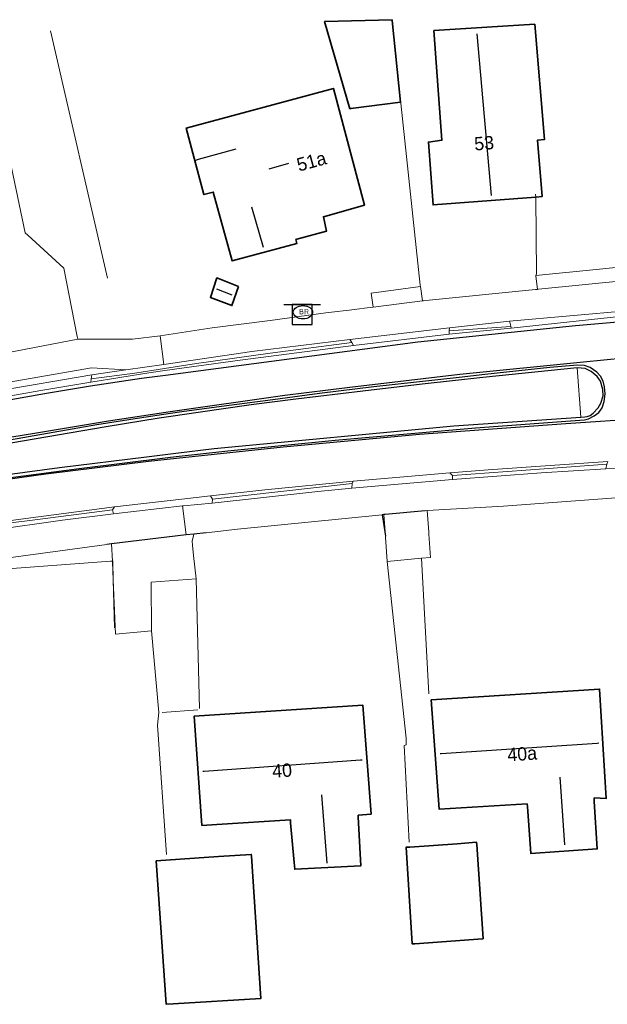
# Model space of a CAD drawing. Header units: metres. Extents: x 169249 to 194689, y 406250 to 412203.
# Tile 229 of 256: x 184294 to 184338, y 409857 to 409931. Entities that reach past the tile are written whole.
import ezdxf
from ezdxf.enums import TextEntityAlignment as Align

# ---------------------------------------------------------------- set-up
doc = ezdxf.new("R2010")
doc.units = ezdxf.units.M
doc.layers.get('0').update_dxf_attribs({"linetype": 'CONTINUOUS'})
for name, color, linetype, lineweight in [('BGT_NLCS_N264$0$B-WE-IE-TERREINAFSCHEIDING_KUNSTMATIG_HEKWERK-G', 252, 'BGT_NLCS_N264$0$IE-TERREINAFSCHEIDING-KUNSTMATIG', 18), ('BGT_NLCS_N264$0$B-WE-IE-TERREINAFSCHEIDING_KUNSTMATIG_SCHUTTING-G', 252, 'BGT_NLCS_N264$0$IE-TERREINAFSCHEIDING-KUNSTMATIG-DICHT', 18), ('BGT_NLCS_N264$0$B-WE-OG-TOPOGRAFIE_BEBOUWING-G', 252, 'CONTINUOUS', 35), ('BGT_NLCS_N264$0$B-WE-OG-TOPOGRAFIE_TERREIN_ONBEGROEID-GV', 252, 'CONTINUOUS', 18), ('BGT_NLCS_N264$0$B-WE-OG-TOPOGRAFIE_WEG_BERM-GV', 252, 'CONTINUOUS', 18), ('BGT_NLCS_N264$0$B-WE-OG-TOPOGRAFIE_WEG_RIJWEG-GV', 252, 'CONTINUOUS', 18), ('BGT_NLCS_N264$0$B-WE-OG-TOPOGRAFIE_WEG_RIJWIELPAD-GV', 252, 'CONTINUOUS', 18), ('BGT_NLCS_N264$0$B-WE-OG-TOPOGRAFIE_WEG_VERHARD-G', 252, 'CONTINUOUS', 18), ('BGT_NLCS_N264$0$B-WE-OG-TOPOGRAFIE_WEG_VOETPAD-GV', 252, 'CONTINUOUS', 18), ('BGT_NLCS_N264$0$B-WE-VW-VERKEERSTEKEN_BORD-S', 252, 'CONTINUOUS', 25), ('X-XX-AL-REFERENTIE-G', 7, 'CONTINUOUS', 18)]:
    doc.layers.add(name, color=color, linetype=linetype, lineweight=lineweight)
for name, color, linetype in [('BGT_NLCS_N264$0$B-WE-KG-KADASTRAAL_NOK-G', 252, 'CONTINUOUS'), ('BGT_NLCS_N264$0$B-WE-KL-WATER_BRANDLEIDING_PUT-S', 252, 'CONTINUOUS'), ('BGT_NLCS_N264$0$B-WE-OG-TOPOGRAFIE_WEG_INRIT-GV', 252, 'CONTINUOUS'), ('BGT_NLCS_N264$0$B-WE-OG-TOPOGRAFIE_WEG_VERKEERSEILAND-GV', 252, 'CONTINUOUS'), ('BGT_NLCS_N264$0$B-WE-VW-MARKERING-G', 252, 'CONTINUOUS'), ('BGT_NLCS_N264$0$Label_Nummeraanduidingreeks', 252, 'CONTINUOUS')]:
    doc.layers.add(name, color=color, linetype=linetype)
doc.styles.add('BGT_NLCS_N264$0$NLCS-ISO', font='NLCS-ISO.ttf')
doc.styles.add('BGT_NLCS_N264$0$STANDARD', font='txt')
doc.linetypes.add('BGT_NLCS_N264$0$IE-TERREINAFSCHEIDING-KUNSTMATIG', pattern='A,4,[82,NLCS.SHX,S=0.75,R=90,X=0,Y=0],4,-2', length=10)
doc.linetypes.add('BGT_NLCS_N264$0$IE-TERREINAFSCHEIDING-KUNSTMATIG-DICHT', pattern='A,8,-1,[82,NLCS.SHX,S=0.75,R=90,X=0,Y=0],-1', length=10)

# ---------------------------------------------------------------- blocks, each defined once
blk = doc.blocks.new('BGT_NLCS_N264$0$SVW-VERKEERSTEKEN_BORD_ANWB-SO')
blk.add_line((-1.375, 0), (1.375, 0))
at = {"flags": 128}
blk.add_lwpolyline([(-0.75, 0), (-0.75, -1.5), (0.75, -1.5), (0.75, 0)], close=True, dxfattribs=at)
blk = doc.blocks.new('BGT_NLCS_N264$0$SIE-WEG_STRAATPOT_BRANDKRAAN-SO')
blk.add_ellipse((0, 0), major_axis=(-0.729, 0), ratio=0.685994)
at = {"style": 'BGT_NLCS_N264$0$NLCS-ISO'}
blk.add_text('BR', height=0.4, dxfattribs=at).set_placement((-0.298, -0.153))
blk = doc.blocks.new('BGT_NLCS_N264')
at = {"layer": 'BGT_NLCS_N264$0$B-WE-IE-TERREINAFSCHEIDING_KUNSTMATIG_HEKWERK-G'}
blk.add_line((184301.331, 409885.43, 11.471), (184301.241, 409889.03, 11.467), dxfattribs=at)
for points in [[(184301.179, 409890.444, 11.465), (184301.037, 409890.434, 11.465), (184291.941, 409889.766, 11.472)], [(184301.241, 409889.03, 11.467), (184301.207, 409890.374, 11.465), (184301.205, 409890.446, 11.465), (184301.179, 409890.444, 11.465)]]:
    blk.add_polyline3d(points, dxfattribs=at)
at = {"layer": 'BGT_NLCS_N264$0$B-WE-IE-TERREINAFSCHEIDING_KUNSTMATIG_SCHUTTING-G'}
blk.add_line((184296.521, 409930.342, 11.513), (184300.801, 409911.727, 11.429), dxfattribs=at)
at = {"layer": 'BGT_NLCS_N264$0$B-WE-KG-KADASTRAAL_NOK-G'}
for p, q in [((184329.684, 409917.955, 16.478), (184328.611, 409930.107, 16.523)), ((184312.983, 409919.962, 20.06), (184314.462, 409920.372, 20.06)), ((184311.649, 409917.085, 18.083), (184312.516, 409914.057, 18.092)), ((184310.2, 409910.435, 13.475), (184309.045, 409910.894, 13.475)), ((184334.822, 409874.181, 16.07), (184335.169, 409869.086, 16.064)), ((184317.343, 409867.705, 16.046), (184316.935, 409872.853, 16.034))]:
    blk.add_line(p, q, dxfattribs=at)
for points in [[(184307.458, 409920.615, 17.99), (184307.656, 409920.669, 17.99), (184310.486, 409921.447, 17.993)], [(184337.751, 409876.729, 17.291), (184337.63, 409876.721, 17.29), (184325.905, 409875.94, 17.201), (184325.84, 409875.936, 17.201)], [(184307.986, 409874.637, 17.351), (184308.095, 409874.645, 17.351), (184319.838, 409875.475, 17.387), (184319.956, 409875.483, 17.387)]]:
    blk.add_polyline3d(points, dxfattribs=at)
at = {"layer": 'BGT_NLCS_N264$0$B-WE-OG-TOPOGRAFIE_BEBOUWING-G'}
for points in [[(184322.228, 409931.172, 14.108), (184322.233, 409931.121, 14.108), (184322.845, 409924.964, 14.112), (184319.101, 409924.481, 14.09), (184319.026, 409924.471, 14.09), (184317.137, 409931.027, 14.078), (184322.228, 409931.172, 14.108)], [(184333.014, 409917.829, 14.557), (184325.296, 409917.239, 14.354), (184324.951, 409921.965, 14.348), (184325.963, 409922.099, 14.888), (184325.344, 409930.354, 14.885)], [(184325.344, 409930.354, 14.885), (184332.949, 409930.83, 14.279), (184333.682, 409922.163, 14.339), (184333.152, 409922.114, 14.558), (184333.496, 409917.866, 14.57), (184333.014, 409917.829, 14.557)], [(184310.463, 409913.111, 15.652), (184310.178, 409913.035, 15.653), (184308.764, 409918.2, 15.662), (184308.07, 409918.009, 15.665), (184306.73, 409923.012, 15.71), (184317.809, 409926.007, 15.695), (184320.141, 409917.213, 15.668), (184317.055, 409916.348, 15.629), (184317.277, 409915.251, 14.66), (184315.055, 409914.65, 14.657), (184314.989, 409914.626, 15.641), (184315.057, 409914.345, 15.632), (184310.463, 409913.111, 15.652)], [(184310.675, 409911.095, 12.743), (184310.167, 409909.658, 12.674), (184308.558, 409910.278, 12.683), (184309.039, 409911.747, 12.728), (184310.675, 409911.095, 12.743)], [(184325.166, 409879.996, 14.786), (184337.825, 409880.815, 14.798), (184338.323, 409872.588, 14.72), (184337.414, 409872.617, 14.438), (184337.404, 409872.354, 14.477), (184337.645, 409868.781, 14.459), (184332.641, 409868.443, 14.423), (184332.404, 409871.983, 14.42), (184332.366, 409872.175, 14.771), (184325.753, 409871.779, 14.768), (184325.166, 409879.996, 14.786)], [(184309.036, 409870.624, 14.765), (184307.914, 409870.551, 14.759), (184307.342, 409878.772, 14.771), (184320.018, 409879.598, 14.798), (184320.633, 409871.409, 14.789), (184319.665, 409871.319, 14.702), (184319.664, 409871.196, 14.42), (184319.864, 409867.505, 14.447), (184314.896, 409867.249, 14.429), (184314.848, 409867.77, 14.429), (184314.572, 409870.75, 14.429), (184314.568, 409870.984, 14.795), (184309.036, 409870.624, 14.765)], [(184328.567, 409869.253, 14.292), (184328.576, 409869.122, 14.292), (184329.055, 409862.021, 14.28), (184329.002, 409862.017, 14.28), (184323.924, 409861.655, 14.254), (184323.731, 409861.641, 14.253), (184323.265, 409868.904, 14.265), (184323.555, 409868.925, 14.266), (184327.107, 409869.179, 14.285), (184328.565, 409869.283, 14.292), (184328.567, 409869.253, 14.292)], [(184309.158, 409868.203, 14.606), (184311.624, 409868.37, 14.609), (184311.633, 409868.238, 14.609), (184312.347, 409857.536, 14.627), (184305.763, 409857.126, 14.61), (184305.234, 409857.093, 14.609), (184304.484, 409867.886, 14.6), (184309.158, 409868.203, 14.606)]]:
    blk.add_polyline3d(points, dxfattribs=at)
at = {"layer": 'BGT_NLCS_N264$0$B-WE-OG-TOPOGRAFIE_TERREIN_ONBEGROEID-GV'}
blk.add_line((184291.934, 409905.867, 11.369), (184298.582, 409907.135, 11.356), dxfattribs=at)
at = {"layer": 'BGT_NLCS_N264$0$B-WE-OG-TOPOGRAFIE_WEG_BERM-GV'}
blk.add_line((184336.406, 409901.277, 11.552), (184336.143, 409904.978, 11.477), dxfattribs=at)
at = {"layer": 'BGT_NLCS_N264$0$B-WE-OG-TOPOGRAFIE_WEG_INRIT-GV'}
for p, q in [((184321.473, 409893.922, 11.573), (184321.709, 409892.321, 0.604)), ((184307.295, 409892.471, 11.555), (184306.726, 409892.403, 11.555)), ((184308.236, 409892.574, 11.554), (184307.295, 409892.471, 11.555)), ((184301.123, 409891.733, 11.555), (184300.772, 409891.685, 11.555)), ((184306.726, 409892.403, 11.555), (184301.123, 409891.733, 11.555))]:
    blk.add_line(p, q, dxfattribs=at)
for points in [[(184321.592, 409893.934, 11.573), (184321.484, 409893.923, 11.573), (184321.473, 409893.922, 11.573)], [(184324.715, 409894.22, 11.584), (184321.691, 409893.944, 11.573), (184321.592, 409893.934, 11.573)]]:
    blk.add_polyline3d(points, dxfattribs=at)
at = {"layer": 'BGT_NLCS_N264$0$B-WE-OG-TOPOGRAFIE_WEG_RIJWEG-GV'}
blk.add_polyline3d([(184299.563, 409903.911, 11.288), (184295.796, 409903.285, 11.321), (184292.244, 409902.647, 11.33)], dxfattribs=at)
at = {"layer": 'BGT_NLCS_N264$0$B-WE-OG-TOPOGRAFIE_WEG_RIJWIELPAD-GV'}
for p, q in [((184331.146, 409908.096, 11.273), (184326.514, 409907.773, 11.348)), ((184331.054, 409908.48, 11.33), (184326.525, 409907.985, 11.354)), ((184331.166, 409907.953, 11.213), (184331.146, 409908.096, 11.273)), ((184305.059, 409905.241, 11.379), (184304.775, 409907.377, 11.392)), ((184326.525, 409907.985, 11.354), (184319.028, 409907.111, 11.357)), ((184319.324, 409906.671, 11.261), (184326.51, 409907.511, 11.126)), ((184326.51, 409907.511, 11.126), (184326.514, 409907.773, 11.348)), ((184326.514, 409907.773, 11.348), (184326.525, 409907.985, 11.354)), ((184319.176, 409906.891, 11.309), (184319.028, 409907.111, 11.357)), ((184319.324, 409906.671, 11.261), (184319.176, 409906.891, 11.309)), ((184305.059, 409905.241, 11.379), (184302.187, 409904.82, 11.367)), ((184299.646, 409904.447, 11.357), (184299.592, 409904.157, 11.36)), ((184302.187, 409904.82, 11.367), (184299.646, 409904.447, 11.357)), ((184299.592, 409904.157, 11.36), (184299.563, 409903.911, 11.288)), ((184338.295, 409897.388, 11.531), (184345.739, 409897.816, 11.54)), ((184338.295, 409897.388, 11.531), (184338.358, 409897.728, 11.537)), ((184338.358, 409897.728, 11.537), (184338.443, 409897.932, 11.462)), ((184326.754, 409896.876, 11.531), (184326.566, 409897.082, 11.528)), ((184308.708, 409895.105, 11.546), (184319.206, 409896.277, 11.522)), ((184319.193, 409895.922, 11.492), (184326.759, 409896.581, 11.531)), ((184319.193, 409895.922, 11.492), (184319.206, 409896.277, 11.522)), ((184319.206, 409896.277, 11.522), (184319.297, 409896.449, 11.459)), ((184326.759, 409896.581, 11.531), (184326.754, 409896.876, 11.531)), ((184308.561, 409895.346, 11.453), (184308.708, 409895.105, 11.546)), ((184308.708, 409895.105, 11.546), (184308.69, 409894.787, 11.525)), ((184301.196, 409894.289, 11.519), (184301.332, 409894.522, 11.438)), ((184301.264, 409894.007, 11.528), (184301.196, 409894.289, 11.519)), ((184301.264, 409894.007, 11.528), (184306.464, 409894.597, 11.531)), ((184306.726, 409892.403, 11.555), (184306.464, 409894.597, 11.531)), ((184292.813, 409890.6, 11.545), (184300.772, 409891.685, 11.555))]:
    blk.add_line(p, q, dxfattribs=at)
for points in [[(184344.047, 409909.692, 11.3), (184340.119, 409909.303, 11.315), (184331.054, 409908.48, 11.33)], [(184331.166, 409907.953, 11.213), (184342.105, 409909.139, 11.24), (184343.972, 409909.295, 11.243)], [(184331.146, 409908.096, 11.273), (184331.125, 409908.24, 11.333), (184331.054, 409908.48, 11.33)], [(184326.51, 409907.511, 11.126), (184327.263, 409907.599, 11.228), (184331.166, 409907.953, 11.213)], [(184299.563, 409903.911, 11.288), (184303.919, 409904.606, 11.264), (184305.121, 409904.773, 11.26), (184310.793, 409905.56, 11.24), (184319.324, 409906.671, 11.261)], [(184319.176, 409906.891, 11.309), (184313.042, 409906.087, 11.366), (184307.5, 409905.3, 11.354), (184305.1, 409904.928, 11.376), (184302.878, 409904.582, 11.396), (184299.592, 409904.157, 11.36)], [(184319.028, 409907.111, 11.357), (184311.657, 409906.208, 11.405), (184305.059, 409905.241, 11.379)], [(184338.443, 409897.932, 11.462), (184334.115, 409897.639, 11.444), (184329.442, 409897.304, 11.519), (184326.566, 409897.082, 11.528)], [(184326.754, 409896.876, 11.531), (184333.644, 409897.39, 11.555), (184338.358, 409897.728, 11.537)], [(184326.566, 409897.082, 11.528), (184322.801, 409896.756, 11.525), (184319.297, 409896.449, 11.459)], [(184326.759, 409896.581, 11.531), (184333.432, 409897.085, 11.534), (184338.295, 409897.388, 11.531)], [(184319.297, 409896.449, 11.459), (184312.645, 409895.802, 11.456), (184308.561, 409895.346, 11.453)], [(184308.69, 409894.787, 11.525), (184316.624, 409895.67, 11.48), (184319.193, 409895.922, 11.492)], [(184308.561, 409895.346, 11.453), (184306.404, 409895.1, 11.449), (184301.332, 409894.522, 11.438)], [(184306.464, 409894.597, 11.531), (184306.541, 409894.606, 11.531), (184308.69, 409894.787, 11.525)], [(184301.332, 409894.522, 11.438), (184294.664, 409893.646, 11.426), (184291.856, 409893.265, 11.408)], [(184292.062, 409893.14, 11.51), (184294.781, 409893.479, 11.54), (184301.196, 409894.289, 11.519)], [(184292.108, 409892.755, 11.522), (184297.435, 409893.523, 11.537), (184301.264, 409894.007, 11.528)], [(184308.236, 409892.574, 11.554), (184310.594, 409892.834, 11.552), (184321.473, 409893.922, 11.573)]]:
    blk.add_polyline3d(points, dxfattribs=at)
at = {"layer": 'BGT_NLCS_N264$0$B-WE-OG-TOPOGRAFIE_WEG_VERHARD-G'}
for p, q in [((184333.014, 409917.829, 11.501), (184333.012, 409918.053, 11.504)), ((184324.347, 409911.092, 11.341), (184324.494, 409910.01, 11.408)), ((184321.709, 409892.321, 11.54), (184321.592, 409893.934, 11.573)), ((184324.862, 409894.233, 11.585), (184324.968, 409892.609, 11.553)), ((184301.123, 409891.733, 11.555), (184301.179, 409890.444, 11.57)), ((184324.422, 409890.656, 11.512), (184321.847, 409890.419, 11.501)), ((184324.973, 409880.464, 11.951), (184324.422, 409890.656, 11.512)), ((184307.723, 409879.359, 12.092), (184307.471, 409889.102, 11.603)), ((184304.913, 409879.04, 11.951), (184307.595, 409879.24, 11.986))]:
    blk.add_line(p, q, dxfattribs=at)
for points in [[(184298.582, 409907.135, 11.356), (184298.543, 409907.332, 11.36), (184297.537, 409912.478, 11.462), (184294.818, 409914.957, 11.487), (184294.616, 409915.141, 11.489), (184292.57, 409924.854, 11.552)], [(184324.347, 409911.092, 11.341), (184324.335, 409911.202, 11.342), (184322.877, 409924.891, 11.473), (184322.868, 409924.976, 11.474)], [(184333.034, 409911.922, 11.322), (184333.077, 409912.045, 11.42), (184333.014, 409917.829, 11.501)], [(184333.034, 409911.922, 11.322), (184337.802, 409912.39, 11.326), (184342.163, 409912.845, 11.301)], [(184333.139, 409910.883, 11.357), (184333.036, 409911.9, 11.323), (184333.034, 409911.922, 11.322)], [(184320.803, 409909.545, 11.395), (184320.634, 409910.601, 11.347), (184324.347, 409911.092, 11.341)], [(184307.471, 409889.102, 11.603), (184307.293, 409890.871, 11.584), (184307.217, 409891.626, 11.576), (184307.185, 409891.942, 11.573), (184307.295, 409892.471, 11.555)], [(184324.968, 409892.609, 11.553), (184324.978, 409892.462, 11.55), (184325.092, 409890.717, 11.515), (184324.422, 409890.656, 11.512)], [(184321.847, 409890.419, 11.501), (184321.715, 409892.232, 11.538), (184321.709, 409892.321, 11.54)], [(184301.179, 409890.444, 11.57), (184301.182, 409890.372, 11.571), (184301.241, 409889.03, 11.586)], [(184321.847, 409890.419, 11.501), (184323.268, 409877.124, 12.08), (184323.266, 409876.612, 12.092), (184323.121, 409876.576, 12.101), (184323.492, 409869.284, 12.104)], [(184301.241, 409889.03, 11.586), (184301.418, 409884.951, 11.633), (184304.132, 409885.196, 11.696)], [(184307.471, 409889.102, 11.603), (184304.096, 409888.862, 11.486), (184304.132, 409885.196, 11.696)], [(184304.132, 409885.196, 11.696), (184304.677, 409879.056, 12.056), (184304.561, 409878.091, 12.08), (184305.247, 409868.365, 12.107)]]:
    blk.add_polyline3d(points, dxfattribs=at)
at = {"layer": 'BGT_NLCS_N264$0$B-WE-OG-TOPOGRAFIE_WEG_VERKEERSEILAND-GV'}
blk.add_line((184336.406, 409901.277, 11.552), (184336.709, 409901.304, 11.555), dxfattribs=at)
for points in [[(184292.557, 409896.61, 11.447), (184298.677, 409897.402, 11.396), (184305.35, 409898.245, 11.387), (184305.978, 409898.312, 11.387), (184309.873, 409898.725, 11.384), (184317.939, 409899.538, 11.372), (184328.476, 409900.471, 11.465), (184335.623, 409900.997, 11.441), (184336.679, 409901.071, 11.429), (184336.976, 409901.131, 11.417), (184337.408, 409901.375, 11.411), (184337.764, 409901.621, 11.402), (184338.015, 409901.964, 11.402), (184338.175, 409902.442, 11.393), (184338.25, 409903.032, 11.384), (184338.199, 409903.556, 11.384), (184338.097, 409903.973, 11.381), (184337.895, 409904.364, 11.381), (184337.603, 409904.658, 11.381), (184337.109, 409905.002, 11.372), (184336.674, 409905.16, 11.369), (184336.154, 409905.171, 11.363), (184334.083, 409904.998, 11.321), (184329.178, 409904.48, 11.369), (184327.259, 409904.253, 11.351), (184320.848, 409903.541, 11.369), (184316.748, 409903.04, 11.372), (184312.863, 409902.531, 11.366), (184309.772, 409902.108, 11.378), (184306.397, 409901.665, 11.399), (184305.55, 409901.539, 11.398), (184303.23, 409901.195, 11.396), (184300.017, 409900.682, 11.393), (184284.141, 409897.919, 11.426)], [(184336.143, 409904.978, 11.477), (184329.042, 409904.246, 11.486), (184324.482, 409903.746, 11.489), (184320.021, 409903.236, 11.492), (184314.986, 409902.62, 11.486), (184311.622, 409902.189, 11.48), (184307.795, 409901.642, 11.477), (184305.579, 409901.317, 11.514), (184304.707, 409901.189, 11.528), (184300.71, 409900.537, 11.522), (184283.859, 409897.66, 11.546)], [(184336.709, 409901.304, 11.555), (184336.887, 409901.315, 11.555), (184337.112, 409901.399, 11.552), (184337.343, 409901.563, 11.552), (184337.715, 409901.971, 11.54), (184337.925, 409902.33, 11.546), (184338.077, 409902.872, 11.543), (184338.073, 409903.356, 11.511), (184337.898, 409903.983, 11.498), (184337.632, 409904.318, 11.495), (184337.198, 409904.702, 11.489), (184336.747, 409904.917, 11.48), (184336.143, 409904.978, 11.477)], [(184284.307, 409895.706, 11.603), (184291.032, 409896.646, 11.558), (184297.194, 409897.469, 11.573), (184303.738, 409898.29, 11.585), (184305.946, 409898.554, 11.588), (184308.83, 409898.899, 11.591), (184326.851, 409900.609, 11.606), (184336.406, 409901.277, 11.552)]]:
    blk.add_polyline3d(points, dxfattribs=at)
at = {"layer": 'BGT_NLCS_N264$0$B-WE-OG-TOPOGRAFIE_WEG_VOETPAD-GV'}
for p, q in [((184333.219, 409910.891, 11.357), (184342.284, 409911.794, 11.348)), ((184333.139, 409910.883, 11.357), (184333.219, 409910.891, 11.357)), ((184320.803, 409909.545, 11.395), (184324.494, 409910.01, 11.408)), ((184292.159, 409903.185, 11.399), (184299.646, 409904.447, 11.357)), ((184324.862, 409894.233, 11.585), (184324.715, 409894.22, 11.584))]:
    blk.add_line(p, q, dxfattribs=at)
for points in [[(184324.761, 409910.038, 11.407), (184332.998, 409910.869, 11.357), (184333.139, 409910.883, 11.357)], [(184319.558, 409909.392, 11.393), (184320.334, 409909.486, 11.393), (184320.803, 409909.545, 11.395)], [(184324.494, 409910.01, 11.408), (184324.571, 409910.019, 11.408), (184324.761, 409910.038, 11.407)], [(184304.775, 409907.377, 11.392), (184308.673, 409907.999, 11.396), (184313.041, 409908.54, 11.408), (184317.241, 409909.11, 11.393), (184319.409, 409909.374, 11.393), (184319.558, 409909.392, 11.393)], [(184298.582, 409907.135, 11.356), (184302.701, 409907.137, 11.383), (184304.775, 409907.377, 11.392)], [(184302.187, 409904.82, 11.367), (184299.612, 409904.967, 11.337), (184289.349, 409903.193, 11.421), (184278.914, 409901.34, 11.438), (184274.973, 409900.095, 11.418)], [(184340.388, 409895.307, 11.576), (184330.604, 409894.574, 11.576), (184324.862, 409894.233, 11.585)]]:
    blk.add_polyline3d(points, dxfattribs=at)
at = {"layer": 'BGT_NLCS_N264$0$B-WE-VW-MARKERING-G'}
for points in [[(184412.451, 409912.132, 11.3), (184411.03, 409912.141, 11.294), (184407.026, 409912.085, 11.288), (184405.713, 409912.031, 11.286), (184405.504, 409912.023, 11.286), (184381.375, 409911.036, 11.246), (184361.535, 409910.048, 11.246), (184348.604, 409909.251, 11.219), (184345.524, 409908.979, 11.227), (184336.013, 409908.139, 11.252), (184324.152, 409906.916, 11.264), (184305.169, 409904.413, 11.261), (184303.359, 409904.174, 11.261), (184299.53, 409903.59, 11.3), (184296.232, 409903.045, 11.336), (184282.503, 409900.627, 11.342), (184263.561, 409897.159, 11.321), (184259.267, 409896.373, 11.316)], [(184263.067, 409894.258, 11.355), (184264.035, 409894.436, 11.358), (184284.239, 409898.153, 11.42), (184293.628, 409899.789, 11.417), (184295.327, 409900.073, 11.412), (184300.881, 409901.002, 11.396), (184305.528, 409901.704, 11.405), (184314.153, 409902.914, 11.321), (184319.026, 409903.521, 11.321), (184327.3, 409904.497, 11.345), (184336.616, 409905.429, 11.321)], [(184341.218, 409901.162, 11.423), (184335.282, 409900.761, 11.438), (184324.267, 409899.962, 11.438), (184314.013, 409899.009, 11.423), (184305.999, 409898.15, 11.442), (184303.896, 409897.925, 11.447), (184296.184, 409896.971, 11.441), (184286.802, 409895.685, 11.435), (184278.571, 409894.443, 11.447), (184273.588, 409893.661, 11.444), (184266.368, 409892.43, 11.42), (184264.511, 409892.093, 11.381), (184263.567, 409891.921, 11.361)]]:
    blk.add_polyline3d(points, dxfattribs=at)
at = {"layer": 'BGT_NLCS_N264$0$B-WE-VW-MARKERING-G', "linetype": 'Continuous'}
blk.add_polyline3d([(184336.616, 409905.429, 11.321), (184339.678, 409905.731, 11.345), (184345.684, 409906.205, 11.313), (184347.6, 409906.357, 11.303)], dxfattribs=at)
at = {"layer": 'BGT_NLCS_N264$0$B-WE-KL-WATER_BRANDLEIDING_PUT-S', "color": 7, "linetype": 'Continuous'}
blk.add_blockref('BGT_NLCS_N264$0$SIE-WEG_STRAATPOT_BRANDKRAAN-SO', (184315.512, 409909.162, 11.312), dxfattribs=at)
at = {"layer": 'BGT_NLCS_N264$0$B-WE-VW-VERKEERSTEKEN_BORD-S', "color": 7}
blk.add_blockref('BGT_NLCS_N264$0$SVW-VERKEERSTEKEN_BORD_ANWB-SO', (184315.444, 409909.744, 11.305), dxfattribs=at)
at = {"layer": 'BGT_NLCS_N264$0$Label_Nummeraanduidingreeks', "color": 7, "lineweight": 18, "style": 'BGT_NLCS_N264$0$STANDARD'}
for s, rotation, p in [('53', 4.8, (184329.135, 409921.885)), ('51a', 15.2, (184316.156, 409920.507)), ('40a', 4, (184331.996, 409875.937)), ('40', 4, (184313.941, 409874.682))]:
    blk.add_text(s, height=1, rotation=rotation, dxfattribs=at).set_placement(p, align=Align.MIDDLE)

msp = doc.modelspace()

# ---------------------------------------------------------------- block references
at = {"layer": 'X-XX-AL-REFERENTIE-G'}
msp.add_blockref('BGT_NLCS_N264', (0, 0), dxfattribs=at)

doc.saveas('drawing.dxf')
